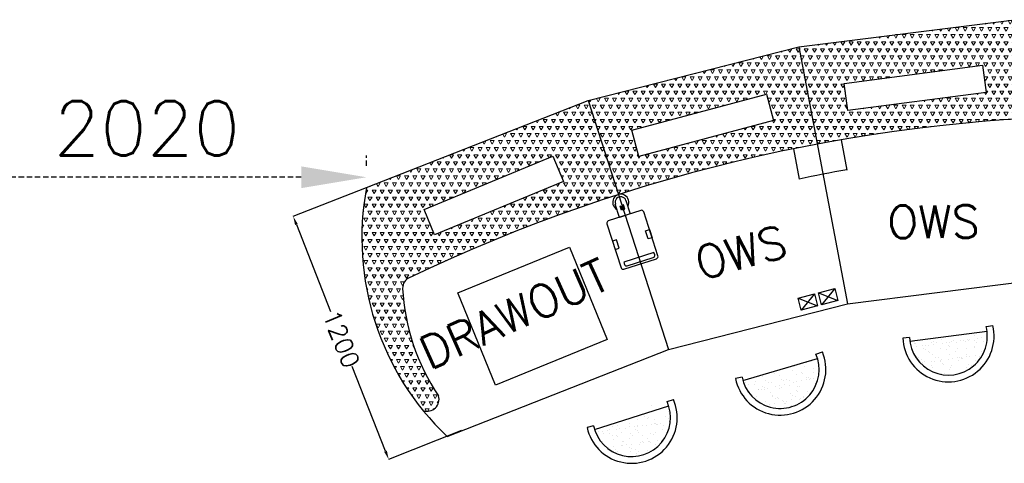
# Model space of a CAD drawing. Extents: x -82582065 to 310651827, y -37687100 to 142977471.
# Tile 60 of 122: x 99301 to 103829, y 32860 to 34900. Entities that reach past the tile are written whole.
import ezdxf

# ---------------------------------------------------------------- set-up
doc = ezdxf.new("R2010")
doc.units = 0
doc.header["$LTSCALE"] = 100
doc.header["$MEASUREMENT"] = 0
doc.linetypes.add('HIDDEN', pattern=[0.375, 0.25, -0.125])
doc.layers.add('AM_8', color=1, linetype='Continuous', lineweight=15)
doc.layers.add('PNL', color=6, linetype='Continuous')
doc.layers.add('PNLTXT', color=7, linetype='Continuous')
doc.styles.add('ROMANS', font='romans')
doc.dimstyles.new('GS', dxfattribs={"dimscale": 100, "dimtxt": 2.5, "dimasz": 3, "dimexe": 1, "dimexo": 1, "dimgap": 1, "dimtad": 1, "dimdec": 0, "dimzin": 0, "dimdsep": 46, "dimtxsty": 'ROMANS', "dimcen": 0.09, "dimclrd": 4, "dimclre": 8, "dimclrt": 3, "dimadec": 0, "dimazin": 0, "dimtfac": 1, "dimtdec": 0, "dimtofl": 0, "dimtmove": 0, "dimatfit": 3, "dimfxl": 1, "dimtolj": 1, "dimtzin": 0, "dimarcsym": 0})
doc.dimstyles.new('STANDARD$0', dxfattribs={"dimtxt": 250, "dimasz": 200, "dimexe": 0, "dimexo": 0, "dimgap": 100, "dimtad": 1, "dimdec": 0, "dimlfac": 0.01, "dimzin": 0, "dimdsep": 46, "dimtxsty": 'ROMANS', "dimcen": 0.09, "dimclrd": 4, "dimclre": 8, "dimclrt": 3, "dimadec": 0, "dimazin": 0, "dimtfac": 1, "dimtdec": 0, "dimtmove": 0, "dimatfit": 3, "dimfxl": 1, "dimtolj": 1, "dimtzin": 0, "dimarcsym": 0})
pattern_1 = [(59.99999999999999, (97724.40688498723, 57840.3140190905), (-18.74999996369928, 32.47595262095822), [18.75, -18.75]), (120, (97724.40688498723, 57840.3140190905), (-37.49999996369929, 2.095823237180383e-08), [18.74999999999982, -18.74999999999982]), (0, (97715.03188498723, 57856.5519953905), (18.75, 32.4759526), [18.75, -18.75])]

# ---------------------------------------------------------------- blocks, each defined once
blk = doc.blocks.new('A$C291670A8')
for p, q in [((-500, 0), (500, 0)), ((-500, 0), (-425, -1200)), ((500, 0), (425, -1200)), ((-425, -1200), (425, -1200))]:
    blk.add_line(p, q)
blk = doc.blocks.new('A$C166273C7')
blk.add_lwpolyline([(33.51484912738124, -28.96049908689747), (50.95738277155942, -90.67677140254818), (0.4655785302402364, -104.9469948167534), (-16.97695511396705, -43.23072250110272), (-15.4971697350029, -42.81249882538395)])
for points in [[(100.6453793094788, -76.63372377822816), (-51.09066684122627, -119.5180554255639, 0.4142135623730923), (-57.99400961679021, -131.8608208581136), (-0.01863654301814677, -336.9929412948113, 0.4142135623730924), (12.32412888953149, -343.8962840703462), (164.0601750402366, -301.0119524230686, 0.414213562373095), (170.9635178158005, -288.6691869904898), (112.9881447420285, -83.5370665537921, 0.414213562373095)], [(28.51773200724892, -328.92786299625), (149.4040092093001, -294.7624333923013, 0.414213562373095), (156.307351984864, -282.4196679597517), (153.4042268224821, -272.1476474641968), (13.27184141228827, -311.7524997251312), (16.17496657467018, -322.0245202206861, 0.414213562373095)]]:
    blk.add_lwpolyline(points, format="xyb", close=True)
for points in [[(5.494093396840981, -52.87205719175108), (10.21089829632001, -51.53897233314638), (15.54029967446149, -70.39579631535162), (10.82349477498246, -71.72888117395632)], [(20.89452297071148, -48.51951772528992), (16.17771807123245, -49.85260258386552), (21.50711944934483, -68.70942656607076), (26.22392434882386, -67.37634170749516)], [(146.9588466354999, -203.7343458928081), (128.2668578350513, -209.0171608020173), (117.3954078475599, -170.5511109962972), (136.0873966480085, -165.2682960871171)], [(-24.02330772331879, -252.0581001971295), (-5.331318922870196, -246.7752852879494), (-16.20276891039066, -208.3092354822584), (-34.89475771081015, -213.5920503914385)]]:
    blk.add_lwpolyline(points, close=True)
for radius, start, end in [(37.00000000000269, 329.2748023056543, 238.909500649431), (25.46593749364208, 15.78159446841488, 195.7815944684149)]:
    blk.add_arc((9.008839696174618, -35.88649895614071), radius, start, end)
blk = doc.blocks.new('*D374')
at = {"color": 1, "lineweight": -2, "transparency": 16777216}
for p, q in [((100894.189321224, 34126.93438836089), (100557.8953180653, 33994.749300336)), ((100573.6914434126, 33957.97913683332), (100730.8456369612, 33558.16086949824)), ((100983.408945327, 32915.61088681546), (100830.2482940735, 33305.2691251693)), ((101333.1723589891, 33010.11126334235), (100996.8783558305, 32877.92617531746))]:
    blk.add_line(p, q, dxfattribs=at)
at = {"color": 1, "transparency": 16777216}
for points in [[(100579.8960163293, 33960.41793148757), (100567.4868704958, 33955.5403421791), (100559.0586754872, 33995.20657433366)], [(100989.6135182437, 32918.04968146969), (100977.2043724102, 32913.17209216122), (100998.0417132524, 32878.38344931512)]]:
    blk.add_solid(points, dxfattribs=at)
at = {"layer": 'Defpoints', "color": 0, "transparency": 16777216}
for p in [(100896.050693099, 34127.66602675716), (101335.0337308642, 33010.84290173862), (100998.0417132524, 32878.38344931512)]:
    blk.add_point(p, dxfattribs=at)
at = {"color": 3, "transparency": 16777216, "insert": (100780.5469655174, 33431.71499733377), "char_height": 80, "attachment_point": 5, "rotation": 291.45800624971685, "style": 'ROMANS'}
blk.add_mtext('1200', dxfattribs=at)
blk = doc.blocks.new('*D379')
at = {"color": 8, "linetype": 'HIDDEN', "lineweight": -2, "transparency": 16777216}
for p, q in [((98875.73257397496, 34240.40733128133), (98875.73257397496, 34275.32332934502)), ((100896.0506930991, 34227.666026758), (100896.0506930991, 34275.32332934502))]:
    blk.add_line(p, q, dxfattribs=at)
at = {"color": 4, "linetype": 'HIDDEN', "lineweight": -2, "transparency": 16777216}
blk.add_line((100596.0506930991, 34175.32332934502), (99175.73257397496, 34175.32332934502), dxfattribs=at)
at = {"color": 4, "linetype": 'HIDDEN', "transparency": 16777216}
for points in [[(99175.73257397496, 34225.32332934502), (99175.73257397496, 34125.32332934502), (98875.73257397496, 34175.32332934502)], [(100596.0506930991, 34225.32332934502), (100596.0506930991, 34125.32332934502), (100896.0506930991, 34175.32332934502)]]:
    blk.add_solid(points, dxfattribs=at)
at = {"layer": 'Defpoints', "color": 0, "linetype": 'HIDDEN', "transparency": 16777216}
for p in [(98875.73257397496, 34175.32332934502), (98875.73257397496, 34140.40733128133), (100896.0506930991, 34127.666026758)]:
    blk.add_point(p, dxfattribs=at)
at = {"color": 3, "linetype": 'HIDDEN', "transparency": 16777216, "insert": (99885.89163353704, 34400.32332934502), "char_height": 250, "attachment_point": 5, "style": 'ROMANS'}
blk.add_mtext('\\A1;2020', dxfattribs=at)

msp = doc.modelspace()

# ---------------------------------------------------------------- hatches: boundary and pattern name
at = {"layer": 'AM_8'}
h = msp.add_hatch(dxfattribs=at)
h.set_pattern_fill('TRIANG', color=256, scale=100, style=0)
h.set_pattern_definition(pattern_1)
edge = h.paths.add_edge_path()
edge.add_line((103904.5682279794, 34444.45586169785), (103876.1127922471, 34899.74283341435))
edge.add_line((103876.1127922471, 34899.74283341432), (102883.8948934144, 34775.22921473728))
edge.add_line((102883.8948934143, 34775.22921473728), (102968.7048485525, 34327.62726115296))
edge.add_arc((104375.8212869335, 26862.63882703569), 7596.44844599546, 93.55668312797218, 100.67474399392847, ccw=False)
h.paths.add_polyline_path([(103093.1305641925, 34606.76089660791), (103728.7923008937, 34690.44735186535), (103745.2463856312, 34565.46617004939), (103109.5846489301, 34481.77971479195)], flags=16)
h = msp.add_hatch(dxfattribs=at)
h.set_pattern_fill('TRIANG', color=256, scale=100, style=0)
h.set_pattern_definition(pattern_1)
edge = h.paths.add_edge_path()
edge.add_line((102968.7048485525, 34327.62726115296), (102883.8948934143, 34775.22921473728))
edge.add_line((102883.8948934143, 34775.22921473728), (101914.9021758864, 34528.13993253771))
edge.add_line((101914.9021758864, 34528.13993253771), (102054.4243599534, 34095.69802077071))
edge.add_arc((104375.8212869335, 26862.63882703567), 7596.448445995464, 100.67474399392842, 107.79364934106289, ccw=False)
h.paths.add_polyline_path([(102115.6477962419, 34392.07119161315), (102734.9480843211, 34558.01220367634), (102767.5747198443, 34436.24794222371), (102148.2744317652, 34270.30693016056)], flags=16)
h = msp.add_hatch(dxfattribs=at)
h.set_pattern_fill('TRIANG', color=256, scale=100, style=0)
h.set_pattern_definition(pattern_1)
edge = h.paths.add_edge_path()
edge.add_arc((101112.0967361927, 33666.83442739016), 50.00000000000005, 114.72983839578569, 182.8046612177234, ccw=False)
edge.add_arc((104375.8212869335, 26862.63882703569), 7596.448445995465, 107.7936493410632, 115.61944197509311, ccw=False)
edge.add_line((102054.4243599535, 34095.69802077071), (101914.9021758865, 34528.13993253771))
edge.add_line((101914.9021758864, 34528.13993253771), (100896.0506930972, 34127.66602674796))
edge.add_arc((102133.0334622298, 33896.11758496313), 1258.467739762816, 169.397609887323, 219.1098693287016)
edge.add_arc((101174.4076564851, 33154.56764928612), 55.27090800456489, 251.1398531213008, 376.3658872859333)
edge.add_arc((102024.795540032, 33711.54727522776), 963.7933821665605, 182.8046612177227, 214.1765489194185, ccw=False)
h.paths.add_polyline_path([(101753.1751993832, 34271.6603043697), (101801.4161349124, 34155.19638355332), (101209.0736950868, 33909.84011140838), (101160.8327595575, 34026.30403222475)], flags=16)

# ---------------------------------------------------------------- linework, layer by layer
for p, q in [((100896.0506930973, 34127.66602674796), (101914.9021758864, 34528.13993253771)), ((101914.9021758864, 34528.13993253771), (102284.0837683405, 33383.88036766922)), ((102974.3288460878, 33643.74755537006), (103064.228278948, 33608.26394781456)), ((103049.2397619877, 33663.35420854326), (102989.050992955, 33588.54709419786)), ((102880.6198842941, 33619.39279995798), (102970.1258439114, 33584.09775368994)), ((102956.0802712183, 33639.03974732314), (102895.1041904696, 33564.1440273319)), ((101266.2026910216, 32983.78789339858), (102284.0837683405, 33383.88036766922))]:
    msp.add_line(p, q)
at = {"color": 3}
for p, q in [((103078.3942495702, 34347.60007405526), (103104.5424114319, 34208.3369252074)), ((102859.3120271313, 34306.08918852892), (102885.9214340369, 34166.91343467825))]:
    msp.add_line(p, q, dxfattribs=at)
at = {"linetype": 'Continuous'}
for p, q in [((103723.4755788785, 33462.1788561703), (103723.4755788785, 33462.1788561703)), ((103723.4755788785, 33462.1788561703), (103723.4755788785, 33462.1788561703)), ((103409.6201961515, 33420.62109880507), (103409.6201961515, 33420.62109880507)), ((103409.6201961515, 33420.62109880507), (103409.6201961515, 33420.62109880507)), ((103424.3821339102, 33424.27854732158), (103424.3821339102, 33424.27854732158)), ((103424.3821339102, 33424.27854732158), (103424.3821339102, 33424.27854732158)), ((103503.0385708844, 33421.68301511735), (103503.0385708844, 33421.68301511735)), ((103503.0385708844, 33421.68301511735), (103503.0385708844, 33421.68301511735)), ((103540.6371915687, 33427.80325621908), (103540.6371915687, 33427.80325621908)), ((103540.6371915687, 33427.80325621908), (103540.6371915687, 33427.80325621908)), ((103574.7366741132, 33417.73457867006), (103574.7366741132, 33417.73457867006)), ((103574.7366741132, 33417.73457867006), (103574.7366741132, 33417.73457867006)), ((103586.2979095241, 33418.63615635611), (103586.2979095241, 33418.63615635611)), ((103586.2979095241, 33418.63615635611), (103586.2979095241, 33418.63615635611)), ((103596.4569456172, 33422.74493142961), (103596.4569456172, 33422.74493142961)), ((103596.4569456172, 33422.74493142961), (103596.4569456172, 33422.74493142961)), ((103613.1274850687, 33447.77968033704), (103613.1274850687, 33447.77968033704)), ((103613.1274850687, 33447.77968033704), (103613.1274850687, 33447.77968033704)), ((103626.9932059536, 33424.38966385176), (103626.9932059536, 33424.38966385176)), ((103626.9932059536, 33424.38966385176), (103626.9932059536, 33424.38966385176)), ((103642.5881188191, 33426.59447511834), (103642.5881188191, 33426.59447511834)), ((103642.5881188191, 33426.59447511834), (103642.5881188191, 33426.59447511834)), ((103651.4793781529, 33418.0993754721), (103651.4793781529, 33418.0993754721)), ((103651.4793781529, 33418.0993754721), (103651.4793781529, 33418.0993754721)), ((103660.6850950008, 33427.91851927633), (103660.6850950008, 33427.91851927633)), ((103660.6850950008, 33427.91851927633), (103660.6850950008, 33427.91851927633)), ((103666.2628093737, 33422.90462833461), (103666.2628093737, 33422.90462833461)), ((103666.2628093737, 33422.90462833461), (103666.2628093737, 33422.90462833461)), ((103666.9458874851, 33430.03818033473), (103666.9458874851, 33430.03818033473)), ((103666.9458874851, 33430.03818033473), (103666.9458874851, 33430.03818033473)), ((103689.8753203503, 33423.80684774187), (103689.8753203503, 33423.80684774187)), ((103689.8753203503, 33423.80684774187), (103689.8753203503, 33423.80684774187)), ((103691.6420726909, 33449.53117413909), (103691.6420726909, 33449.53117413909)), ((103691.6420726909, 33449.53117413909), (103691.6420726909, 33449.53117413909)), ((103707.6411839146, 33435.79168783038), (103707.6411839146, 33435.79168783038)), ((103707.6411839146, 33435.79168783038), (103707.6411839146, 33435.79168783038)), ((103723.23609678, 33437.99649909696), (103723.23609678, 33437.99649909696)), ((103723.23609678, 33437.99649909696), (103723.23609678, 33437.99649909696)), ((103732.4746027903, 33421.7922450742), (103732.4746027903, 33421.7922450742)), ((103732.4746027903, 33421.7922450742), (103732.4746027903, 33421.7922450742)), ((103747.593865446, 33441.44020431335), (103747.593865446, 33441.44020431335)), ((103747.593865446, 33441.44020431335), (103747.593865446, 33441.44020431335)), ((103750.6133408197, 33455.10879341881), (103750.6133408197, 33455.10879341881)), ((103750.6133408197, 33455.10879341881), (103750.6133408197, 33455.10879341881)), ((103415.2268618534, 33412.29021526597), (103415.2268618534, 33412.29021526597)), ((103415.2268618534, 33412.29021526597), (103415.2268618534, 33412.29021526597)), ((103422.3474549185, 33412.68278133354), (103422.3474549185, 33412.68278133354)), ((103422.3474549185, 33412.68278133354), (103422.3474549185, 33412.68278133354)), ((103425.0019536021, 33395.83210839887), (103425.0019536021, 33395.83210839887)), ((103425.0019536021, 33395.83210839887), (103425.0019536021, 33395.83210839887)), ((103450.7089457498, 33400.61298207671), (103450.7089457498, 33400.61298207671)), ((103450.7089457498, 33400.61298207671), (103450.7089457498, 33400.61298207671)), ((103457.8312755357, 33385.93798320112), (103457.8312755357, 33385.93798320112)), ((103457.8312755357, 33385.93798320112), (103457.8312755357, 33385.93798320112)), ((103465.6972500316, 33401.58561589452), (103465.6972500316, 33401.58561589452)), ((103465.6972500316, 33401.58561589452), (103465.6972500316, 33401.58561589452)), ((103468.1655864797, 33384.104838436), (103468.1655864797, 33384.104838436)), ((103468.1655864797, 33384.104838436), (103468.1655864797, 33384.104838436)), ((103480.8286033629, 33373.53797099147), (103480.8286033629, 33373.53797099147)), ((103480.8286033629, 33373.53797099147), (103480.8286033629, 33373.53797099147)), ((103481.2921628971, 33403.7904271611), (103481.2921628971, 33403.7904271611)), ((103481.2921628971, 33403.7904271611), (103481.2921628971, 33403.7904271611)), ((103496.2220864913, 33415.9830848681), (103496.2220864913, 33415.9830848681)), ((103496.2220864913, 33415.9830848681), (103496.2220864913, 33415.9830848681)), ((103505.6499315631, 33407.23413237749), (103505.6499315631, 33407.23413237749)), ((103505.6499315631, 33407.23413237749), (103505.6499315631, 33407.23413237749)), ((103515.7658296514, 33413.74469764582), (103515.7658296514, 33413.74469764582)), ((103515.7658296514, 33413.74469764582), (103515.7658296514, 33413.74469764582)), ((103534.5739795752, 33386.30278000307), (103534.5739795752, 33386.30278000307)), ((103534.5739795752, 33386.30278000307), (103534.5739795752, 33386.30278000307)), ((103546.3452279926, 33412.98763987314), (103546.3452279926, 33412.98763987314)), ((103546.3452279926, 33412.98763987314), (103546.3452279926, 33412.98763987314)), ((103561.5839612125, 33385.16675474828), (103561.5839612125, 33385.16675474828)), ((103561.5839612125, 33385.16675474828), (103561.5839612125, 33385.16675474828)), ((103561.9401408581, 33415.19245113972), (103561.9401408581, 33415.19245113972)), ((103561.9401408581, 33415.19245113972), (103561.9401408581, 33415.19245113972)), ((103570.7568491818, 33400.72824513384), (103570.7568491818, 33400.72824513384)), ((103570.7568491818, 33400.72824513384), (103570.7568491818, 33400.72824513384)), ((103576.3345635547, 33395.71435419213), (103576.3345635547, 33395.71435419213)), ((103576.3345635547, 33395.71435419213), (103576.3345635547, 33395.71435419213)), ((103602.6613753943, 33372.04878894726), (103602.6613753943, 33372.04878894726)), ((103602.6613753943, 33372.04878894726), (103602.6613753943, 33372.04878894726)), ((103609.1842043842, 33414.80661395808), (103609.1842043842, 33414.80661395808)), ((103609.1842043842, 33414.80661395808), (103609.1842043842, 33414.80661395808)), ((103615.5692042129, 33389.99564960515), (103615.5692042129, 33389.99564960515)), ((103615.5692042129, 33389.99564960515), (103615.5692042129, 33389.99564960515)), ((103655.0023359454, 33386.22867106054), (103655.0023359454, 33386.22867106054)), ((103655.0023359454, 33386.22867106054), (103655.0023359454, 33386.22867106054)), ((103692.5896212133, 33399.23906308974), (103692.5896212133, 33399.23906308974)), ((103692.5896212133, 33399.23906308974), (103692.5896212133, 33399.23906308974)), ((103694.0837918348, 33391.74714340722), (103694.0837918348, 33391.74714340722)), ((103694.0837918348, 33391.74714340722), (103694.0837918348, 33391.74714340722)), ((103702.6025791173, 33415.86853027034), (103702.6025791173, 33415.86853027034)), ((103702.6025791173, 33415.86853027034), (103702.6025791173, 33415.86853027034)), ((103722.7092788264, 33372.1640520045), (103722.7092788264, 33372.1640520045)), ((103722.7092788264, 33372.1640520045), (103722.7092788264, 33372.1640520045)), ((102943.4793191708, 33328.52511132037), (102943.4793191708, 33328.52511132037)), ((102943.4793191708, 33328.52511132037), (102943.4793191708, 33328.52511132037)), ((103417.6685809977, 33354.50618453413), (103417.6685809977, 33354.50618453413)), ((103417.6685809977, 33354.50618453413), (103417.6685809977, 33354.50618453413)), ((103434.565327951, 33345.73283000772), (103434.565327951, 33345.73283000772)), ((103434.565327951, 33345.73283000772), (103434.565327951, 33345.73283000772)), ((103447.292586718, 33337.79451253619), (103447.292586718, 33337.79451253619)), ((103447.292586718, 33337.79451253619), (103447.292586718, 33337.79451253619)), ((103460.2729946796, 33328.15395246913), (103460.2729946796, 33328.15395246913)), ((103460.2729946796, 33328.15395246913), (103460.2729946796, 33328.15395246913)), ((103486.4063177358, 33368.52408004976), (103486.4063177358, 33368.52408004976)), ((103486.4063177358, 33368.52408004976), (103486.4063177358, 33368.52408004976)), ((103494.062848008, 33327.82010531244), (103494.062848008, 33327.82010531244)), ((103494.062848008, 33327.82010531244), (103494.062848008, 33327.82010531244)), ((103498.6638056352, 33358.19905413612), (103498.6638056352, 33358.19905413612)), ((103498.6638056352, 33358.19905413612), (103498.6638056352, 33358.19905413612)), ((103509.6577608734, 33330.02491657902), (103509.6577608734, 33330.02491657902)), ((103509.6577608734, 33330.02491657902), (103509.6577608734, 33330.02491657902)), ((103512.7331295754, 33344.85851480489), (103512.7331295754, 33344.85851480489)), ((103512.7331295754, 33344.85851480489), (103512.7331295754, 33344.85851480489)), ((103527.9837026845, 33346.79474631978), (103527.9837026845, 33346.79474631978)), ((103527.9837026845, 33346.79474631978), (103527.9837026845, 33346.79474631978)), ((103534.0155295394, 33333.4686217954), (103534.0155295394, 33333.4686217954)), ((103534.0155295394, 33333.4686217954), (103534.0155295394, 33333.4686217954)), ((103537.0156987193, 33328.51874927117), (103537.0156987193, 33328.51874927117)), ((103537.0156987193, 33328.51874927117), (103537.0156987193, 33328.51874927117)), ((103540.7109614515, 33338.85642884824), (103540.7109614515, 33338.85642884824)), ((103540.7109614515, 33338.85642884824), (103540.7109614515, 33338.85642884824)), ((103574.710825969, 33339.22212929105), (103574.710825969, 33339.22212929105)), ((103574.710825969, 33339.22212929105), (103574.710825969, 33339.22212929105)), ((103577.1783932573, 33359.95054793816), (103577.1783932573, 33359.95054793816)), ((103577.1783932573, 33359.95054793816), (103577.1783932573, 33359.95054793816)), ((103590.3057388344, 33341.42694055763), (103590.3057388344, 33341.42694055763)), ((103590.3057388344, 33341.42694055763), (103590.3057388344, 33341.42694055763)), ((103614.6635075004, 33344.87064577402), (103614.6635075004, 33344.87064577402)), ((103614.6635075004, 33344.87064577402), (103614.6635075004, 33344.87064577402)), ((103618.0109233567, 33332.21161887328), (103618.0109233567, 33332.21161887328)), ((103618.0109233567, 33332.21161887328), (103618.0109233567, 33332.21161887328)), ((103621.4020774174, 33347.85666263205), (103621.4020774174, 33347.85666263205)), ((103621.4020774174, 33347.85666263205), (103621.4020774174, 33347.85666263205)), ((103632.7810330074, 33344.97377786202), (103632.7810330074, 33344.97377786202)), ((103632.7810330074, 33344.97377786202), (103632.7810330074, 33344.97377786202)), ((103634.1293361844, 33339.91834516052), (103634.1293361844, 33339.91834516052)), ((103634.1293361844, 33339.91834516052), (103634.1293361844, 33339.91834516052)), ((103638.3587473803, 33339.9598869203), (103638.3587473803, 33339.9598869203)), ((103638.3587473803, 33339.9598869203), (103638.3587473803, 33339.9598869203)), ((103653.9210972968, 33360.31534474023), (103653.9210972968, 33360.31534474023)), ((103653.9210972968, 33360.31534474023), (103653.9210972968, 33360.31534474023)), ((103655.35880393, 33350.62415326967), (103655.35880393, 33350.62415326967)), ((103655.35880393, 33350.62415326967), (103655.35880393, 33350.62415326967)), ((103670.9537167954, 33352.82896453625), (103670.9537167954, 33352.82896453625)), ((103670.9537167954, 33352.82896453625), (103670.9537167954, 33352.82896453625)), ((103695.3114854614, 33356.27266975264), (103695.3114854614, 33356.27266975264)), ((103695.3114854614, 33356.27266975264), (103695.3114854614, 33356.27266975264)), ((103696.5255109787, 33333.96311267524), (103696.5255109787, 33333.96311267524)), ((103696.5255109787, 33333.96311267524), (103696.5255109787, 33333.96311267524)), ((103714.8204521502, 33348.91857894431), (103714.8204521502, 33348.91857894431)), ((103714.8204521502, 33348.91857894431), (103714.8204521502, 33348.91857894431)), ((103728.2869931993, 33367.15016106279), (103728.2869931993, 33367.15016106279)), ((103728.2869931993, 33367.15016106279), (103728.2869931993, 33367.15016106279)), ((102832.8910928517, 33296.80338972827), (102832.8910928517, 33296.80338972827)), ((102832.8910928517, 33296.80338972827), (102832.8910928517, 33296.80338972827)), ((102857.0042960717, 33286.49894390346), (102857.0042960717, 33286.49894390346)), ((102857.0042960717, 33286.49894390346), (102857.0042960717, 33286.49894390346)), ((102862.2231690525, 33304.47160946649), (102862.2231690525, 33304.47160946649)), ((102862.2231690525, 33304.47160946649), (102862.2231690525, 33304.47160946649)), ((102902.4524579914, 33319.34356267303), (102902.4524579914, 33319.34356267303)), ((102902.4524579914, 33319.34356267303), (102902.4524579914, 33319.34356267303)), ((102904.0099421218, 33320.14115191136), (102904.0099421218, 33320.14115191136)), ((102904.0099421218, 33320.14115191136), (102904.0099421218, 33320.14115191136)), ((102911.0991202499, 33303.95270091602), (102911.0991202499, 33303.95270091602)), ((102911.0991202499, 33303.95270091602), (102911.0991202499, 33303.95270091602)), ((102919.4162045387, 33323.41370112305), (102919.4162045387, 33323.41370112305)), ((102919.4162045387, 33323.41370112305), (102919.4162045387, 33323.41370112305)), ((102950.1282378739, 33293.98572339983), (102950.1282378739, 33293.98572339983)), ((102950.1282378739, 33293.98572339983), (102950.1282378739, 33293.98572339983)), ((103453.3675515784, 33322.06659781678), (103453.3675515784, 33322.06659781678)), ((103453.3675515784, 33322.06659781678), (103453.3675515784, 33322.06659781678)), ((103493.1107182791, 33309.21656963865), (103493.1107182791, 33309.21656963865)), ((103493.1107182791, 33309.21656963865), (103493.1107182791, 33309.21656963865)), ((103501.1055247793, 33300.41502340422), (103501.1055247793, 33300.41502340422)), ((103501.1055247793, 33300.41502340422), (103501.1055247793, 33300.41502340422)), ((103542.8527871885, 33317.78350371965), (103542.8527871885, 33317.78350371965)), ((103542.8527871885, 33317.78350371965), (103542.8527871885, 33317.78350371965)), ((103548.4305015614, 33312.76961277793), (103548.4305015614, 33312.76961277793)), ((103548.4305015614, 33312.76961277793), (103548.4305015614, 33312.76961277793)), ((103574.757313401, 33289.10404753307), (103574.757313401, 33289.10404753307)), ((103574.757313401, 33289.10404753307), (103574.757313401, 33289.10404753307)), ((103579.6201124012, 33302.16651720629), (103579.6201124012, 33302.16651720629)), ((103579.6201124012, 33302.16651720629), (103579.6201124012, 33302.16651720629)), ((103586.5290930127, 33310.27848595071), (103586.5290930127, 33310.27848595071)), ((103586.5290930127, 33310.27848595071), (103586.5290930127, 33310.27848595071)), ((103656.3628164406, 33302.53131400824), (103656.3628164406, 33302.53131400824)), ((103656.3628164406, 33302.53131400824), (103656.3628164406, 33302.53131400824)), ((103664.6855592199, 33316.29432167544), (103664.6855592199, 33316.29432167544)), ((103664.6855592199, 33316.29432167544), (103664.6855592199, 33316.29432167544)), ((103679.9474677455, 33311.34040226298), (103679.9474677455, 33311.34040226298)), ((103679.9474677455, 33311.34040226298), (103679.9474677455, 33311.34040226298)), ((102686.534373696, 33237.84542240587), (102686.534373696, 33237.84542240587)), ((102686.534373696, 33237.84542240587), (102686.534373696, 33237.84542240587)), ((102718.4503939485, 33257.03880580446), (102718.4503939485, 33257.03880580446)), ((102718.4503939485, 33257.03880580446), (102718.4503939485, 33257.03880580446)), ((102732.9997917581, 33238.41931697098), (102732.9997917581, 33238.41931697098)), ((102732.9997917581, 33238.41931697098), (102732.9997917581, 33238.41931697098)), ((102763.8803542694, 33279.01216440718), (102763.8803542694, 33279.01216440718)), ((102763.8803542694, 33279.01216440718), (102763.8803542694, 33279.01216440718)), ((102774.3787713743, 33271.15851593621), (102774.3787713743, 33271.15851593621)), ((102774.3787713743, 33271.15851593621), (102774.3787713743, 33271.15851593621)), ((102796.6584213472, 33264.18811699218), (102796.6584213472, 33264.18811699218)), ((102796.6584213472, 33264.18811699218), (102796.6584213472, 33264.18811699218)), ((102806.289872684, 33246.21995917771), (102806.289872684, 33246.21995917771)), ((102806.289872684, 33246.21995917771), (102806.289872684, 33246.21995917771)), ((102812.1993358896, 33241.60170792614), (102812.1993358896, 33241.60170792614)), ((102812.1993358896, 33241.60170792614), (102812.1993358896, 33241.60170792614)), ((102826.1237335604, 33245.90609646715), (102826.1237335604, 33245.90609646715)), ((102826.1237335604, 33245.90609646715), (102826.1237335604, 33245.90609646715)), ((102839.3026880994, 33239.32428355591), (102839.3026880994, 33239.32428355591)), ((102839.3026880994, 33239.32428355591), (102839.3026880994, 33239.32428355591)), ((102839.36700575, 33238.8622522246), (102839.36700575, 33238.8622522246)), ((102839.36700575, 33238.8622522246), (102839.36700575, 33238.8622522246)), ((102873.1941715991, 33269.83210789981), (102873.1941715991, 33269.83210789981)), ((102873.1941715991, 33269.83210789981), (102873.1941715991, 33269.83210789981)), ((102894.1342703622, 33279.53305270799), (102894.1342703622, 33279.53305270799)), ((102894.1342703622, 33279.53305270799), (102894.1342703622, 33279.53305270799)), ((102897.1805357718, 33239.96225874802), (102897.1805357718, 33239.96225874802)), ((102897.1805357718, 33239.96225874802), (102897.1805357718, 33239.96225874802)), ((102900.0437335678, 33274.91480145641), (102900.0437335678, 33274.91480145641)), ((102900.0437335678, 33274.91480145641), (102900.0437335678, 33274.91480145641)), ((102917.5107154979, 33246.47359474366), (102917.5107154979, 33246.47359474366)), ((102917.5107154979, 33246.47359474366), (102917.5107154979, 33246.47359474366)), ((102919.2476753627, 33253.39287596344), (102919.2476753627, 33253.39287596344)), ((102919.2476753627, 33253.39287596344), (102919.2476753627, 33253.39287596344)), ((102927.9363998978, 33253.11665554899), (102927.9363998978, 33253.11665554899)), ((102927.9363998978, 33253.11665554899), (102927.9363998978, 33253.11665554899)), ((102932.4909475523, 33246.34903172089), (102932.4909475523, 33246.34903172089)), ((102932.4909475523, 33246.34903172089), (102932.4909475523, 33246.34903172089)), ((102937.3835443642, 33248.50205383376), (102937.3835443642, 33248.50205383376)), ((102937.3835443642, 33248.50205383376), (102937.3835443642, 33248.50205383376)), ((102952.7898067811, 33251.77460304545), (102952.7898067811, 33251.77460304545)), ((102952.7898067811, 33251.77460304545), (102952.7898067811, 33251.77460304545)), ((102953.7433870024, 33279.08886747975), (102953.7433870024, 33279.08886747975)), ((102953.7433870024, 33279.08886747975), (102953.7433870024, 33279.08886747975)), ((103539.4574178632, 33270.7347185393), (103539.4574178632, 33270.7347185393)), ((103539.4574178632, 33270.7347185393), (103539.4574178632, 33270.7347185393)), ((103552.928834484, 33271.90647752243), (103552.928834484, 33271.90647752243)), ((103552.928834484, 33271.90647752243), (103552.928834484, 33271.90647752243)), ((103620.4526425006, 33274.42758814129), (103620.4526425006, 33274.42758814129)), ((103620.4526425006, 33274.42758814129), (103620.4526425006, 33274.42758814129)), ((102639.8758499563, 33230.93253747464), (102639.8758499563, 33230.93253747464)), ((102639.8758499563, 33230.93253747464), (102639.8758499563, 33230.93253747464)), ((102653.1191221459, 33223.88869323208), (102653.1191221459, 33223.88869323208)), ((102653.1191221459, 33223.88869323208), (102653.1191221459, 33223.88869323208)), ((102682.217722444, 33224.42353306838), (102682.217722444, 33224.42353306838)), ((102682.217722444, 33224.42353306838), (102682.217722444, 33224.42353306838)), ((102698.3663874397, 33197.73079034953), (102698.3663874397, 33197.73079034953)), ((102698.3663874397, 33197.73079034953), (102698.3663874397, 33197.73079034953)), ((102700.7949020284, 33198.53085395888), (102700.7949020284, 33198.53085395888)), ((102700.7949020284, 33198.53085395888), (102700.7949020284, 33198.53085395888)), ((102713.7726498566, 33201.00333956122), (102713.7726498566, 33201.00333956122)), ((102713.7726498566, 33201.00333956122), (102713.7726498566, 33201.00333956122)), ((102718.4454750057, 33212.90686564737), (102718.4454750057, 33212.90686564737)), ((102718.4454750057, 33212.90686564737), (102718.4454750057, 33212.90686564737)), ((102724.3549382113, 33208.28861439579), (102724.3549382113, 33208.28861439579)), ((102724.3549382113, 33208.28861439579), (102724.3549382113, 33208.28861439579)), ((102724.8619891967, 33199.55969963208), (102724.8619891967, 33199.55969963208)), ((102724.8619891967, 33199.55969963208), (102724.8619891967, 33199.55969963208)), ((102737.8357644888, 33206.11474975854), (102737.8357644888, 33206.11474975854)), ((102737.8357644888, 33206.11474975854), (102737.8357644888, 33206.11474975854)), ((102746.2430639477, 33231.37547272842), (102746.2430639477, 33231.37547272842)), ((102746.2430639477, 33231.37547272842), (102746.2430639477, 33231.37547272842)), ((102758.7534726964, 33230.06752397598), (102758.7534726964, 33230.06752397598)), ((102758.7534726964, 33230.06752397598), (102758.7534726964, 33230.06752397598)), ((102778.0387730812, 33214.65454484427), (102778.0387730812, 33214.65454484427)), ((102778.0387730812, 33214.65454484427), (102778.0387730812, 33214.65454484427)), ((102793.4450354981, 33217.92709405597), (102793.4450354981, 33217.92709405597)), ((102793.4450354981, 33217.92709405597), (102793.4450354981, 33217.92709405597)), ((102793.9188438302, 33206.01763345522), (102793.9188438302, 33206.01763345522)), ((102793.9188438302, 33206.01763345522), (102793.9188438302, 33206.01763345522)), ((102803.0700165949, 33206.70901081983), (102803.0700165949, 33206.70901081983)), ((102803.0700165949, 33206.70901081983), (102803.0700165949, 33206.70901081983)), ((102817.5081501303, 33223.03850425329), (102817.5081501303, 33223.03850425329)), ((102817.5081501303, 33223.03850425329), (102817.5081501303, 33223.03850425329)), ((102840.0920022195, 33219.80356201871), (102840.0920022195, 33219.80356201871)), ((102840.0920022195, 33219.80356201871), (102840.0920022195, 33219.80356201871)), ((102857.7111587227, 33231.57829933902), (102857.7111587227, 33231.57829933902)), ((102857.7111587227, 33231.57829933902), (102857.7111587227, 33231.57829933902)), ((102872.0031035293, 33194.86500526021), (102872.0031035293, 33194.86500526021)), ((102872.0031035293, 33194.86500526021), (102872.0031035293, 33194.86500526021)), ((102873.1174211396, 33234.8508485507), (102873.1174211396, 33234.8508485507)), ((102873.1174211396, 33234.8508485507), (102873.1174211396, 33234.8508485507)), ((102877.9125667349, 33190.24675400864), (102877.9125667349, 33190.24675400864)), ((102877.9125667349, 33190.24675400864), (102877.9125667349, 33190.24675400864)), ((102879.6057668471, 33212.35300172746), (102879.6057668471, 33212.35300172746)), ((102879.6057668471, 33212.35300172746), (102879.6057668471, 33212.35300172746)), ((102887.0427856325, 33213.50441295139), (102887.0427856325, 33213.50441295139)), ((102887.0427856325, 33213.50441295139), (102887.0427856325, 33213.50441295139)), ((102959.8475012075, 33228.17809879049), (102959.8475012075, 33228.17809879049)), ((102959.8475012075, 33228.17809879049), (102959.8475012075, 33228.17809879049)), ((102960.1549822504, 33221.60976130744), (102960.1549822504, 33221.60976130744)), ((102960.1549822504, 33221.60976130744), (102960.1549822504, 33221.60976130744)), ((102658.1633788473, 33189.19099526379), (102658.1633788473, 33189.19099526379)), ((102658.1633788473, 33189.19099526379), (102658.1633788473, 33189.19099526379)), ((102688.6293176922, 33166.944426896), (102688.6293176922, 33166.944426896)), ((102688.6293176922, 33166.944426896), (102688.6293176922, 33166.944426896)), ((102752.2476045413, 33186.49046848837), (102752.2476045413, 33186.49046848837)), ((102752.2476045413, 33186.49046848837), (102752.2476045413, 33186.49046848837)), ((102763.0382813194, 33165.42478601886), (102763.0382813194, 33165.42478601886)), ((102763.0382813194, 33165.42478601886), (102763.0382813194, 33165.42478601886)), ((102765.1650679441, 33172.58841780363), (102765.1650679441, 33172.58841780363)), ((102765.1650679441, 33172.58841780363), (102765.1650679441, 33172.58841780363)), ((102776.281553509, 33158.38094177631), (102776.281553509, 33158.38094177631)), ((102776.281553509, 33158.38094177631), (102776.281553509, 33158.38094177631)), ((102784.158705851, 33161.55191172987), (102784.158705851, 33161.55191172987)), ((102784.158705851, 33161.55191172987), (102784.158705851, 33161.55191172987)), ((102790.0681690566, 33156.93366047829), (102790.0681690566, 33156.93366047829)), ((102790.0681690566, 33156.93366047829), (102790.0681690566, 33156.93366047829)), ((102809.4816118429, 33149.22990464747), (102809.4816118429, 33149.22990464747)), ((102809.4816118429, 33149.22990464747), (102809.4816118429, 33149.22990464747)), ((102826.8186377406, 33146.28799597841), (102826.8186377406, 33146.28799597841)), ((102826.8186377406, 33146.28799597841), (102826.8186377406, 33146.28799597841)), ((102845.7142833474, 33181.84517738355), (102845.7142833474, 33181.84517738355)), ((102845.7142833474, 33181.84517738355), (102845.7142833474, 33181.84517738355)), ((102850.8817523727, 33151.39940617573), (102850.8817523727, 33151.39940617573)), ((102850.8817523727, 33151.39940617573), (102850.8817523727, 33151.39940617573)), ((102856.1622231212, 33172.9115655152), (102856.1622231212, 33172.9115655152)), ((102856.1622231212, 33172.9115655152), (102856.1622231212, 33172.9115655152)), ((102869.4054953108, 33165.86772127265), (102869.4054953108, 33165.86772127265)), ((102869.4054953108, 33165.86772127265), (102869.4054953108, 33165.86772127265)), ((102886.0173620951, 33154.87389555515), (102886.0173620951, 33154.87389555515)), ((102886.0173620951, 33154.87389555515), (102886.0173620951, 33154.87389555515)), ((102891.0847609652, 33159.93920126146), (102891.0847609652, 33159.93920126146)), ((102891.0847609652, 33159.93920126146), (102891.0847609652, 33159.93920126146)), ((102905.8052330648, 33168.44860810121), (102905.8052330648, 33168.44860810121)), ((102905.8052330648, 33168.44860810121), (102905.8052330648, 33168.44860810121)), ((102906.4910233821, 33163.21175047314), (102906.4910233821, 33163.21175047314)), ((102906.4910233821, 33163.21175047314), (102906.4910233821, 33163.21175047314)), ((102923.9223107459, 33188.99448857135), (102923.9223107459, 33188.99448857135)), ((102923.9223107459, 33188.99448857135), (102923.9223107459, 33188.99448857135)), ((102207.820982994, 33124.00456544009), (102207.820982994, 33124.00456544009)), ((102207.820982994, 33124.00456544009), (102207.820982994, 33124.00456544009)), ((102286.3355706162, 33125.75605924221), (102286.3355706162, 33125.75605924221)), ((102286.3355706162, 33125.75605924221), (102286.3355706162, 33125.75605924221)), ((102731.2735844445, 33142.08059345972), (102731.2735844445, 33142.08059345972)), ((102731.2735844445, 33142.08059345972), (102731.2735844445, 33142.08059345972)), ((102731.7399896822, 33126.09169227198), (102731.7399896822, 33126.09169227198)), ((102731.7399896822, 33126.09169227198), (102731.7399896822, 33126.09169227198)), ((102747.1462520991, 33129.36424148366), (102747.1462520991, 33129.36424148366)), ((102747.1462520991, 33129.36424148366), (102747.1462520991, 33129.36424148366)), ((102771.2093667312, 33134.47565168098), (102771.2093667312, 33134.47565168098)), ((102771.2093667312, 33134.47565168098), (102771.2093667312, 33134.47565168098)), ((102771.5766631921, 33115.10931163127), (102771.5766631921, 33115.10931163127)), ((102771.5766631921, 33115.10931163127), (102771.5766631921, 33115.10931163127)), ((102811.4123753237, 33143.01544676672), (102811.4123753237, 33143.01544676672)), ((102811.4123753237, 33143.01544676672), (102811.4123753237, 33143.01544676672)), ((102817.9608353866, 33135.13551457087), (102817.9608353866, 33135.13551457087)), ((102817.9608353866, 33135.13551457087), (102817.9608353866, 33135.13551457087)), ((102823.9573333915, 33133.0231025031), (102823.9573333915, 33133.0231025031)), ((102823.9573333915, 33133.0231025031), (102823.9573333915, 33133.0231025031)), ((102852.1258785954, 33124.36607121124), (102852.1258785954, 33124.36607121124)), ((102852.1258785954, 33124.36607121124), (102852.1258785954, 33124.36607121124)), ((102144.4301720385, 33060.95946377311), (102144.4301720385, 33060.95946377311)), ((102144.4301720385, 33060.95946377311), (102144.4301720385, 33060.95946377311)), ((102176.5434770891, 33073.20119524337), (102176.5434770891, 33073.20119524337)), ((102176.5434770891, 33073.20119524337), (102176.5434770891, 33073.20119524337)), ((102189.2707358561, 33065.26287777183), (102189.2707358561, 33065.26287777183)), ((102189.2707358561, 33065.26287777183), (102189.2707358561, 33065.26287777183)), ((102194.6175662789, 33069.89388549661), (102194.6175662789, 33069.89388549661)), ((102194.6175662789, 33069.89388549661), (102194.6175662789, 33069.89388549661)), ((102221.1728760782, 33061.32426057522), (102221.1728760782, 33061.32426057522)), ((102221.1728760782, 33061.32426057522), (102221.1728760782, 33061.32426057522)), ((102269.9618518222, 33074.26311155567), (102269.9618518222, 33074.26311155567)), ((102269.9618518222, 33074.26311155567), (102269.9618518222, 33074.26311155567)), ((102282.6891105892, 33066.32479408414), (102282.6891105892, 33066.32479408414)), ((102282.6891105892, 33066.32479408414), (102282.6891105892, 33066.32479408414)), ((102284.5458120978, 33097.08415963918), (102284.5458120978, 33097.08415963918)), ((102284.5458120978, 33097.08415963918), (102284.5458120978, 33097.08415963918)), ((102005.0695462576, 33010.06465561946), (102005.0695462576, 33010.06465561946)), ((102005.0695462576, 33010.06465561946), (102005.0695462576, 33010.06465561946)), ((102014.7610746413, 33015.51333721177), (102014.7610746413, 33015.51333721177)), ((102014.7610746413, 33015.51333721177), (102014.7610746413, 33015.51333721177)), ((102027.5247734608, 33029.16286830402), (102027.5247734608, 33029.16286830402)), ((102027.5247734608, 33029.16286830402), (102027.5247734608, 33029.16286830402)), ((102045.7648426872, 33015.81816311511), (102045.7648426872, 33015.81816311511)), ((102045.7648426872, 33015.81816311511), (102045.7648426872, 33015.81816311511)), ((102048.2521179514, 33034.56110224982), (102048.2521179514, 33034.56110224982)), ((102048.2521179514, 33034.56110224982), (102048.2521179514, 33034.56110224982)), ((102061.3597555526, 33018.02297438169), (102061.3597555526, 33018.02297438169)), ((102061.3597555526, 33018.02297438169), (102061.3597555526, 33018.02297438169)), ((102085.7175242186, 33021.46667959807), (102085.7175242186, 33021.46667959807)), ((102085.7175242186, 33021.46667959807), (102085.7175242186, 33021.46667959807)), ((102104.2674775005, 33029.52766510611), (102104.2674775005, 33029.52766510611)), ((102104.2674775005, 33029.52766510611), (102104.2674775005, 33029.52766510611)), ((102104.6893204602, 33042.70361135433), (102104.6893204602, 33042.70361135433)), ((102104.6893204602, 33042.70361135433), (102104.6893204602, 33042.70361135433)), ((102126.4128206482, 33027.22018709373), (102126.4128206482, 33027.22018709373)), ((102126.4128206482, 33027.22018709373), (102126.4128206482, 33027.22018709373)), ((102134.8089780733, 33015.62860026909), (102134.8089780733, 33015.62860026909)), ((102134.8089780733, 33015.62860026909), (102134.8089780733, 33015.62860026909)), ((102140.3866924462, 33010.61470932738), (102140.3866924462, 33010.61470932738)), ((102140.3866924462, 33010.61470932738), (102140.3866924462, 33010.61470932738)), ((102141.6704926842, 33035.62301856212), (102141.6704926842, 33035.62301856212)), ((102141.6704926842, 33035.62301856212), (102141.6704926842, 33035.62301856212)), ((102142.0077335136, 33029.42499836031), (102142.0077335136, 33029.42499836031)), ((102142.0077335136, 33029.42499836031), (102142.0077335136, 33029.42499836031)), ((102166.3655021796, 33032.86870357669), (102166.3655021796, 33032.86870357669)), ((102166.3655021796, 33032.86870357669), (102166.3655021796, 33032.86870357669)), ((102185.2627021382, 33033.22053470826), (102185.2627021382, 33033.22053470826)), ((102185.2627021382, 33033.22053470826), (102185.2627021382, 33033.22053470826)), ((102207.0607986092, 33038.62221107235), (102207.0607986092, 33038.62221107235)), ((102207.0607986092, 33038.62221107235), (102207.0607986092, 33038.62221107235)), ((102222.6557114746, 33040.82702233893), (102222.6557114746, 33040.82702233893)), ((102222.6557114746, 33040.82702233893), (102222.6557114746, 33040.82702233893)), ((102224.737223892, 33042.81887441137), (102224.737223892, 33042.81887441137)), ((102224.737223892, 33042.81887441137), (102224.737223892, 33042.81887441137)), ((102230.3149382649, 33037.80498346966), (102230.3149382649, 33037.80498346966)), ((102230.3149382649, 33037.80498346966), (102230.3149382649, 33037.80498346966)), ((102235.0888674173, 33036.6849348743), (102235.0888674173, 33036.6849348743)), ((102235.0888674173, 33036.6849348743), (102235.0888674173, 33036.6849348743)), ((102247.0134801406, 33044.27072755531), (102247.0134801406, 33044.27072755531)), ((102247.0134801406, 33044.27072755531), (102247.0134801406, 33044.27072755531)), ((102256.6417501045, 33014.13941822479), (102256.6417501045, 33014.13941822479)), ((102256.6417501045, 33014.13941822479), (102256.6417501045, 33014.13941822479)), ((102263.7772897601, 33034.97202851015), (102263.7772897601, 33034.97202851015)), ((102263.7772897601, 33034.97202851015), (102263.7772897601, 33034.97202851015)), ((102287.7087765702, 33050.02423505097), (102287.7087765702, 33050.02423505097)), ((102287.7087765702, 33050.02423505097), (102287.7087765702, 33050.02423505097)), ((101965.1168647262, 33004.41613913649), (101965.1168647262, 33004.41613913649)), ((101965.1168647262, 33004.41613913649), (101965.1168647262, 33004.41613913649)), ((101980.7117775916, 33006.62095040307), (101980.7117775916, 33006.62095040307)), ((101980.7117775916, 33006.62095040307), (101980.7117775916, 33006.62095040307)), ((101987.3620789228, 32997.73106963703), (101987.3620789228, 32997.73106963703)), ((101987.3620789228, 32997.73106963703), (101987.3620789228, 32997.73106963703)), ((102014.6518594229, 32996.18909382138), (102014.6518594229, 32996.18909382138)), ((102014.6518594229, 32996.18909382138), (102014.6518594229, 32996.18909382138)), ((102027.3791181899, 32988.25077634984), (102027.3791181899, 32988.25077634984)), ((102027.3791181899, 32988.25077634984), (102027.3791181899, 32988.25077634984)), ((102029.9664926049, 32971.37883757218), (102029.9664926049, 32971.37883757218)), ((102029.9664926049, 32971.37883757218), (102029.9664926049, 32971.37883757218)), ((102044.8807322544, 32988.43832612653), (102044.8807322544, 32988.43832612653)), ((102044.8807322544, 32988.43832612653), (102044.8807322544, 32988.43832612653)), ((102050.4584466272, 32983.42443518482), (102050.4584466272, 32983.42443518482)), ((102050.4584466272, 32983.42443518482), (102050.4584466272, 32983.42443518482)), ((102068.3573035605, 33001.42393923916), (102068.3573035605, 33001.42393923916)), ((102068.3573035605, 33001.42393923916), (102068.3573035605, 33001.42393923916)), ((102106.7091966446, 32971.74363437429), (102106.7091966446, 32971.74363437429)), ((102106.7091966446, 32971.74363437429), (102106.7091966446, 32971.74363437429)), ((102108.0702341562, 32997.25101013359), (102108.0702341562, 32997.25101013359)), ((102108.0702341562, 32997.25101013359), (102108.0702341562, 32997.25101013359)), ((102120.7974929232, 32989.31269266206), (102120.7974929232, 32989.31269266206)), ((102120.7974929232, 32989.31269266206), (102120.7974929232, 32989.31269266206)), ((102146.8718911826, 33003.17543304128), (102146.8718911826, 33003.17543304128)), ((102146.8718911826, 33003.17543304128), (102146.8718911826, 33003.17543304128)), ((102166.7135042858, 32986.94914408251), (102166.7135042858, 32986.94914408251)), ((102166.7135042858, 32986.94914408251), (102166.7135042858, 32986.94914408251)), ((102187.704421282, 32975.43650397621), (102187.704421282, 32975.43650397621)), ((102187.704421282, 32975.43650397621), (102187.704421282, 32975.43650397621)), ((102201.488608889, 32998.3129264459), (102201.488608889, 32998.3129264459)), ((102201.488608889, 32998.3129264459), (102201.488608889, 32998.3129264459)), ((102214.2158676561, 32990.37460897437), (102214.2158676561, 32990.37460897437)), ((102214.2158676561, 32990.37460897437), (102214.2158676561, 32990.37460897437)), ((102223.6145952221, 33003.54022984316), (102223.6145952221, 33003.54022984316)), ((102223.6145952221, 33003.54022984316), (102223.6145952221, 33003.54022984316)), ((102235.4263965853, 32964.85670049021), (102235.4263965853, 32964.85670049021)), ((102235.4263965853, 32964.85670049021), (102235.4263965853, 32964.85670049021)), ((102251.0213094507, 32967.06151175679), (102251.0213094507, 32967.06151175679)), ((102251.0213094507, 32967.06151175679), (102251.0213094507, 32967.06151175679)), ((102266.2190089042, 32977.1879977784), (102266.2190089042, 32977.1879977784)), ((102266.2190089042, 32977.1879977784), (102266.2190089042, 32977.1879977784)), ((101979.778875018, 32958.61091714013), (101979.778875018, 32958.61091714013)), ((101979.778875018, 32958.61091714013), (101979.778875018, 32958.61091714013)), ((102009.0773755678, 32932.85543982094), (102009.0773755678, 32932.85543982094)), ((102009.0773755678, 32932.85543982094), (102009.0773755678, 32932.85543982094)), ((102033.4351442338, 32936.29914503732), (102033.4351442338, 32936.29914503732)), ((102033.4351442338, 32936.29914503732), (102033.4351442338, 32936.29914503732)), ((102039.5969912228, 32921.30082502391), (102039.5969912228, 32921.30082502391)), ((102039.5969912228, 32921.30082502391), (102039.5969912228, 32921.30082502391)), ((102070.7990227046, 32943.63990850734), (102070.7990227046, 32943.63990850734)), ((102070.7990227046, 32943.63990850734), (102070.7990227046, 32943.63990850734)), ((102073.1972497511, 32959.67283345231), (102073.1972497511, 32959.67283345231)), ((102073.1972497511, 32959.67283345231), (102073.1972497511, 32959.67283345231)), ((102074.1304406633, 32942.05265253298), (102074.1304406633, 32942.05265253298)), ((102074.1304406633, 32942.05265253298), (102074.1304406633, 32942.05265253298)), ((102076.7852584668, 32959.75886993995), (102076.7852584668, 32959.75886993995)), ((102076.7852584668, 32959.75886993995), (102076.7852584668, 32959.75886993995)), ((102089.7253535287, 32944.25746379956), (102089.7253535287, 32944.25746379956)), ((102089.7253535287, 32944.25746379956), (102089.7253535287, 32944.25746379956)), ((102106.9049160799, 32932.68385885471), (102106.9049160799, 32932.68385885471)), ((102106.9049160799, 32932.68385885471), (102106.9049160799, 32932.68385885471)), ((102112.4826304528, 32927.669967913), (102112.4826304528, 32927.669967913)), ((102112.4826304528, 32927.669967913), (102112.4826304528, 32927.669967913)), ((102114.0831221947, 32947.70116901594), (102114.0831221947, 32947.70116901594)), ((102114.0831221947, 32947.70116901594), (102114.0831221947, 32947.70116901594)), ((102133.0153659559, 32922.36274133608), (102133.0153659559, 32922.36274133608)), ((102133.0153659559, 32922.36274133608), (102133.0153659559, 32922.36274133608)), ((102149.3136103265, 32945.39140230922), (102149.3136103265, 32945.39140230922)), ((102149.3136103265, 32945.39140230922), (102149.3136103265, 32945.39140230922)), ((102154.7784186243, 32953.4546765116), (102154.7784186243, 32953.4546765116)), ((102154.7784186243, 32953.4546765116), (102154.7784186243, 32953.4546765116)), ((102166.6156244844, 32960.73474976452), (102166.6156244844, 32960.73474976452)), ((102166.6156244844, 32960.73474976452), (102166.6156244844, 32960.73474976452)), ((102170.3733314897, 32955.65948777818), (102170.3733314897, 32955.65948777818)), ((102170.3733314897, 32955.65948777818), (102170.3733314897, 32955.65948777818)), ((102194.7311001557, 32959.10319299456), (102194.7311001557, 32959.10319299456)), ((102194.7311001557, 32959.10319299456), (102194.7311001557, 32959.10319299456)), ((102196.8331618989, 32959.87413299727), (102196.8331618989, 32959.87413299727)), ((102196.8331618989, 32959.87413299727), (102196.8331618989, 32959.87413299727)), ((102202.4108762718, 32954.86024205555), (102202.4108762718, 32954.86024205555)), ((102202.4108762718, 32954.86024205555), (102202.4108762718, 32954.86024205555)), ((102226.0563143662, 32945.75619911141), (102226.0563143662, 32945.75619911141)), ((102226.0563143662, 32945.75619911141), (102226.0563143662, 32945.75619911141)), ((102032.408211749, 32913.59480684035), (102032.408211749, 32913.59480684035)), ((102032.408211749, 32913.59480684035), (102032.408211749, 32913.59480684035)), ((102052.3242499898, 32913.36250755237), (102052.3242499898, 32913.36250755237)), ((102052.3242499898, 32913.36250755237), (102052.3242499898, 32913.36250755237)), ((102109.1509157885, 32913.95960364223), (102109.1509157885, 32913.95960364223)), ((102109.1509157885, 32913.95960364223), (102109.1509157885, 32913.95960364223)), ((102138.8094422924, 32904.00440266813), (102138.8094422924, 32904.00440266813)), ((102138.8094422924, 32904.00440266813), (102138.8094422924, 32904.00440266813)), ((102145.7426247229, 32914.42442386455), (102145.7426247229, 32914.42442386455)), ((102145.7426247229, 32914.42442386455), (102145.7426247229, 32914.42442386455)), ((102190.1461404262, 32917.65247324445), (102190.1461404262, 32917.65247324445)), ((102190.1461404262, 32917.65247324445), (102190.1461404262, 32917.65247324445))]:
    msp.add_line(p, q, dxfattribs=at)
for points in [[(103093.1305641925, 34606.76089660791), (103728.7923008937, 34690.44735186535), (103745.2463856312, 34565.46617004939), (103109.5846489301, 34481.77971479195)], [(102115.6477962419, 34392.07119161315), (102734.9480843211, 34558.01220367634), (102767.5747198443, 34436.24794222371), (102148.2744317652, 34270.30693016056)], [(101160.8327595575, 34026.30403222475), (101753.1751993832, 34271.6603043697), (101801.4161349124, 34155.19638355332), (101209.0736950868, 33909.84011140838)], [(103064.1440127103, 33608.00581773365), (102988.8470454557, 33588.23197878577), (102974.2861608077, 33643.67849361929), (103049.5831280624, 33663.45233256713)], [(102970.4470568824, 33583.78694284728), (102895.1500896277, 33564.01310389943), (102880.5892049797, 33619.45961873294), (102955.8861722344, 33639.23345768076)]]:
    msp.add_lwpolyline(points, close=True)
at = {"color": 1, "linetype": 'HIDDEN', "ltscale": 150}
msp.add_lwpolyline([(102002.6260143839, 33429.36355124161), (101489.8142436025, 33219.74464048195), (101316.5191874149, 33643.69372174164), (101829.3309581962, 33853.3126325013)], close=True, dxfattribs=at)
for centre, radius, start, end in [((104375.8212869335, 26862.63882703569), 7596.448445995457, 64.40907734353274, 115.6312298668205), ((102133.0334622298, 33896.11758496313), 1258.467739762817, 169.3976098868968, 226.4649201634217), ((101112.0967361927, 33666.83442739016), 50.00000000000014, 109.7844837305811, 182.8046612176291), ((102024.795540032, 33711.54727522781), 963.7933821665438, 182.8046612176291, 214.1765489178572), ((101174.4076564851, 33154.56764928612), 55.2709080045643, 251.1398531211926, 16.36588728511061)]:
    msp.add_arc(centre, radius, start, end)
at = {"color": 3}
msp.add_arc((104453.5864242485, 26735.29584099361), 7595.163828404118, 100.2329792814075, 101.9116446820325, dxfattribs=at)
at = {"layer": 'PNL', "color": 2}
for p, q in [((103394.5203149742, 33421.38291099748), (103749.4842725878, 33467.9080525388)), ((103745.4709765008, 33488.79993925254), (103776.2921793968, 33493.28335420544)), ((103393.1220462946, 33438.09895145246), (103362.1815245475, 33435.97110581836)), ((102962.7398127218, 33362.48178918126), (102992.4579847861, 33371.80261568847)), ((102626.9478387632, 33240.19044545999), (102970.0197445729, 33342.49229023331)), ((102622.9128630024, 33256.47234136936), (102592.7028298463, 33249.45824771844)), ((102277.9466017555, 33144.04453560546), (102307.4925061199, 33153.89781388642)), ((101944.4060829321, 33015.73964549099), (102285.5845164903, 33124.18906445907)), ((101940.079216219, 33031.94641531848), (101910.0000843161, 33024.39066009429))]:
    msp.add_line(p, q, dxfattribs=at)
for centre, radius, start, end in [((103572.0022937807, 33444.64548176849), 209.9999999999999, 182.3673646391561, 13.39181390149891), ((103572.0022937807, 33444.64548176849), 178.9999999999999, 182.0959342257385, 14.28072126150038), ((102798.4837916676, 33291.34136784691), 209.9999999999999, 191.5044141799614, 22.52886344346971), ((102798.4837916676, 33291.34136784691), 178.9999999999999, 191.2329837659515, 23.41777080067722), ((102114.9952997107, 33069.96435497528), 209.9999999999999, 192.5339221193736, 23.55837138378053), ((102114.9952997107, 33069.96435497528), 178.9999999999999, 192.2624917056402, 24.4472787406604)]:
    msp.add_arc(centre, radius, start, end, dxfattribs=at)

# ---------------------------------------------------------------- block references
for name, p, rotation in [('A$C291670A8', (103380.0038428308, 34837.4860240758), 7.152668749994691), ('A$C291670A8', (102399.3985346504, 34651.6845736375), 14.30533749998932), ('A$C166273C7', (102054.6998752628, 34095.62846451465), 2.100077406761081)]:
    msp.add_blockref(name, p, dxfattribs=dict(rotation=rotation))

# ---------------------------------------------------------------- texts
at = {"layer": 'PNLTXT', "style": 'ROMANS'}
for s, rotation, p in [('OWS', 0.2584759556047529, (103291.9068819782, 33895.03624103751)), ('OWS', 15.25847595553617, (102432.9230022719, 33701.94614844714)), ('DRAWOUT', 24.25847595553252, (101185.2552129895, 33288.70523104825))]:
    msp.add_text(s, height=150, rotation=rotation, dxfattribs=at).set_placement(p)

# ---------------------------------------------------------------- dimensions: what is measured, and where the dimension line sits
at = {"linetype": 'HIDDEN'}
dim = msp.add_linear_dim(base=(98875.73257397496, 34175.32332934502), p1=(100896.0506930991, 34127.666026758), p2=(98875.73257397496, 34140.40733128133), dimstyle='GS', dxfattribs=at)
dim.commit()
dim.dimension.update_dxf_attribs({"geometry": '*D379', "text_midpoint": (99885.89163353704, 34400.32332934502)})
dim = msp.add_linear_dim(base=(100998.0417132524, 32878.38344931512), p1=(100896.050693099, 34127.66602675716), p2=(101335.0337308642, 33010.84290173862), angle=291.45800624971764, text='<>00', dimstyle='STANDARD$0', override={"dimtxt": 80, "dimasz": 40, "dimexe": 1.25, "dimexo": 2, "dimgap": 0.625, "dimtad": 0, "dimzin": 8, "dimsah": 1, "dimcen": 2.5, "dimclrd": 1, "dimclre": 1, "dimtdec": 2, "dimtolj": 0, "dimtzin": 8})
dim.commit()
dim.dimension.update_dxf_attribs({"geometry": '*D374', "text_midpoint": (100780.5469655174, 33431.71499733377), "dimtype": 161})

doc.saveas('drawing.dxf')
